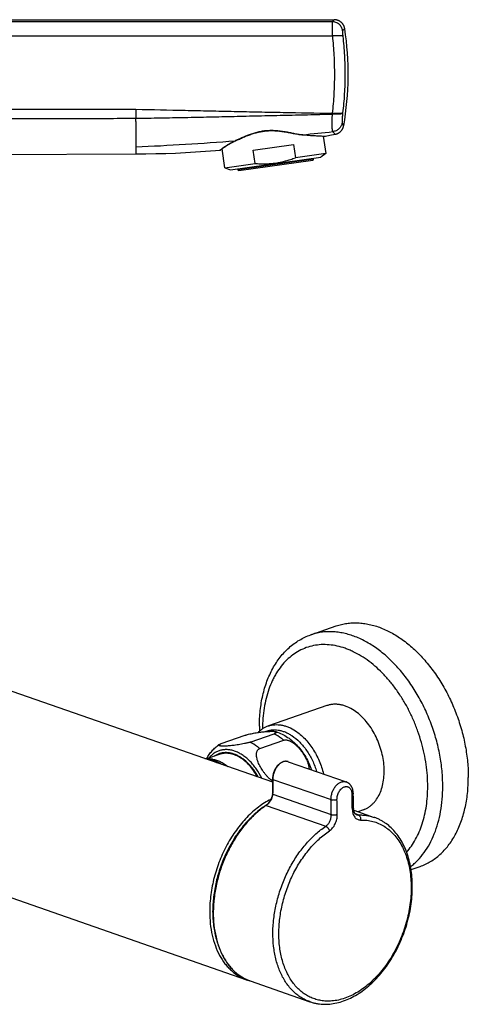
# Model space of a CAD drawing. Header units: millimetres. Extents: x -66 to 560, y -66 to 262.
# Tile 8 of 8: x 455 to 560, y 14 to 246. Entities that reach past the tile are written whole.
import ezdxf

# ---------------------------------------------------------------- set-up
doc = ezdxf.new("R2010")
doc.units = ezdxf.units.MM
doc.header["$LTSCALE"] = 23.1
doc.layers.get('0').update_dxf_attribs({"linetype": 'CONTINUOUS'})

msp = doc.modelspace()

# ---------------------------------------------------------------- linework, layer by layer
at = {"color": 7, "linetype": 'CONTINUOUS'}
for p, q in [((420.27, 246.08), (528.71, 246.08)), ((518.13, 219.46), (519.02, 219.29)), ((522.45, 218.87), (523.11, 218.82)), ((523.11, 218.82), (523.52, 218.79)), ((523.52, 218.79), (523.91, 218.77)), ((523.91, 218.77), (524.27, 218.75)), ((524.27, 218.75), (524.61, 218.73)), ((524.61, 218.73), (524.93, 218.71)), ((524.93, 218.71), (525.22, 218.69)), ((525.22, 218.69), (525.61, 218.67)), ((525.61, 218.67), (525.93, 218.66)), ((525.93, 218.66), (526.2, 218.65)), ((526.12, 218.65), (526.7, 214.54)), ((526.2, 218.65), (526.5, 218.64)), ((526.5, 218.64), (526.63, 218.64)), ((526.63, 218.64), (526.64, 218.64)), ((526.63, 218.64), (526.63, 218.64)), ((526.63, 218.64), (526.63, 218.64)), ((526.63, 218.64), (526.63, 218.64)), ((526.64, 218.64), (526.64, 218.64)), ((526.64, 218.64), (526.64, 218.64)), ((526.64, 218.64), (526.64, 218.64)), ((526.64, 218.64), (526.64, 218.64)), ((527.69, 218.83), (528.94, 219.07)), ((502.45, 215.76), (502.52, 215.81)), ((502.52, 215.81), (502.59, 215.86)), ((502.59, 215.86), (502.66, 215.91)), ((502.66, 215.91), (502.73, 215.96)), ((502.73, 215.96), (502.8, 216.01)), ((502.8, 216.01), (502.87, 216.05)), ((502.87, 216.05), (502.93, 216.1)), ((502.93, 216.1), (503.01, 216.15)), ((503.01, 216.15), (503.08, 216.2)), ((503.08, 216.2), (503.15, 216.25)), ((503.15, 216.25), (503.22, 216.29)), ((503.22, 216.29), (503.3, 216.34)), ((503.3, 216.34), (503.38, 216.39)), ((503.38, 216.39), (503.46, 216.44)), ((503.46, 216.44), (503.54, 216.5)), ((503.54, 216.5), (503.61, 216.54)), ((503.61, 216.54), (503.68, 216.58)), ((503.68, 216.58), (503.76, 216.63)), ((503.76, 216.63), (503.83, 216.67)), ((503.83, 216.67), (503.91, 216.72)), ((503.91, 216.72), (503.99, 216.77)), ((503.99, 216.77), (504.07, 216.81)), ((504.07, 216.81), (504.15, 216.86)), ((504.15, 216.86), (504.24, 216.91)), ((504.24, 216.91), (504.32, 216.96)), ((504.32, 216.96), (504.37, 216.98)), ((504.37, 216.98), (504.46, 217.04)), ((504.46, 217.04), (504.53, 217.07)), ((504.53, 217.07), (504.6, 217.11)), ((504.6, 217.11), (504.68, 217.15)), ((504.68, 217.15), (504.76, 217.19)), ((504.76, 217.19), (504.83, 217.23)), ((504.83, 217.23), (504.91, 217.27)), ((504.91, 217.27), (505, 217.32)), ((505, 217.32), (505.08, 217.36)), ((505.08, 217.36), (505.17, 217.4)), ((505.17, 217.4), (505.26, 217.45)), ((505.26, 217.45), (505.35, 217.49)), ((505.35, 217.49), (505.45, 217.54)), ((509.63, 215.35), (519.12, 216.69)), ((519.12, 216.69), (519.57, 213.54)), ((420.86, 214.18), (482, 214.45)), ((501.93, 215.37), (501.94, 215.37)), ((501.93, 215.37), (501.93, 215.37)), ((501.93, 215.37), (501.93, 215.37)), ((501.94, 215.38), (501.95, 215.38)), ((501.94, 215.37), (501.94, 215.37)), ((501.94, 215.37), (501.94, 215.37)), ((501.95, 215.38), (502.2, 215.57)), ((502.2, 215.57), (502.27, 215.63)), ((502.27, 215.63), (502.35, 215.68)), ((502.93, 211.2), (502.31, 215.65)), ((502.35, 215.68), (502.42, 215.73)), ((502.42, 215.73), (502.45, 215.76)), ((504.27, 210.66), (525.56, 213.66)), ((510.07, 212.21), (509.63, 215.35)), ((526.7, 214.54), (519.57, 213.54)), ((526.7, 214.54), (525.56, 213.66)), ((502.93, 211.2), (510.07, 212.21)), ((502.93, 211.2), (504.27, 210.66)), ((506.26, 210.54), (523.69, 212.99)), ((523.86, 213.21), (523.83, 213.41)), ((506.01, 210.91), (506.03, 210.71)), ((342.91, 126.15), (514.18, 66.45)), ((523.17, 101.11), (529.18, 103.21)), ((527, 84.44), (513.21, 79.64)), ((502.11, 75.49), (507.77, 77.46)), ((508.88, 75.83), (514.54, 77.8)), ((511.18, 74.31), (516.83, 76.28)), ((501.66, 72.94), (498.86, 71.96)), ((500.07, 71.8), (499, 71.95)), ((517.86, 71.23), (531.53, 66.46)), ((533.31, 59.78), (538.11, 58.11)), ((533.96, 58.74), (533.96, 58.74)), ((535.56, 59.89), (534.27, 59.45)), ((421.24, 50.13), (508.08, 19.86)), ((546.8, 45.81), (548.93, 46.55)), ((508.93, 19.57), (522.97, 14.67))]:
    msp.add_line(p, q, dxfattribs=at)
at = {"color": 9, "linetype": 'CONTINUOUS'}
for p, q in [((528.71, 246.08), (528.23, 245.6)), ((528.44, 245.81), (528.23, 245.6)), ((531.18, 243.96), (530.69, 243.47)), ((530.9, 243.68), (530.69, 243.47)), ((482, 222.08), (482, 214.45)), ((530.57, 221.75), (530.77, 221.38)), ((530.57, 221.75), (530.93, 221.08)), ((530.77, 221.38), (530.86, 221.22)), ((526.61, 218.64), (526.69, 218.64)), ((526.69, 218.64), (526.69, 218.64)), ((523.86, 213.21), (506.03, 210.71)), ((514.24, 67.06), (527.95, 62.28)), ((514.24, 67.06), (514.24, 63.78)), ((514.23, 63.58), (528.02, 58.77)), ((512.67, 60.9), (526.71, 56.01)), ((534.37, 58.68), (533.7, 58.91))]:
    msp.add_line(p, q, dxfattribs=at)
at = {"color": 7, "linetype": 'CONTINUOUS'}
for points in [[(531.18, 243.96), (531.17, 244.02), (531.15, 244.11), (531.13, 244.2), (531.1, 244.28), (531.08, 244.37), (531.05, 244.45), (531.01, 244.54), (530.98, 244.62), (530.94, 244.7), (530.9, 244.78), (530.85, 244.86), (530.81, 244.93), (530.76, 245.01), (530.7, 245.08), (530.65, 245.15), (530.59, 245.22), (530.53, 245.29), (530.47, 245.35), (530.4, 245.41), (530.33, 245.47), (530.27, 245.53), (530.19, 245.58), (530.12, 245.64), (530.05, 245.69), (529.97, 245.73), (529.89, 245.78), (529.81, 245.82), (529.73, 245.86), (529.65, 245.89), (529.56, 245.92), (529.48, 245.95), (529.39, 245.98), (529.31, 246), (529.22, 246.02), (529.13, 246.04), (529.04, 246.05), (528.95, 246.06), (528.86, 246.07), (528.77, 246.07), (528.71, 246.08)], [(528.94, 219.07), (528.96, 219.07), (529.05, 219.09), (529.14, 219.11), (529.23, 219.14), (529.32, 219.17), (529.4, 219.2), (529.49, 219.24), (529.57, 219.28), (529.65, 219.32), (529.73, 219.36), (529.81, 219.41), (529.88, 219.46), (529.96, 219.51), (530.03, 219.57), (530.1, 219.63), (530.17, 219.69), (530.23, 219.75), (530.3, 219.82), (530.36, 219.88), (530.42, 219.95), (530.47, 220.03), (530.52, 220.1), (530.58, 220.18), (530.62, 220.26), (530.67, 220.33), (530.71, 220.42), (530.75, 220.5), (530.78, 220.58), (530.82, 220.67), (530.85, 220.75), (530.87, 220.84), (530.9, 220.93), (530.92, 221.02), (530.93, 221.08)], [(505.45, 217.54), (505.7, 217.65), (505.92, 217.76), (506.15, 217.86), (506.38, 217.96), (506.61, 218.07), (506.85, 218.18), (507.1, 218.28), (507.34, 218.39), (507.59, 218.49), (507.84, 218.6), (508.09, 218.7), (508.35, 218.79), (508.6, 218.89), (508.85, 218.98), (509.11, 219.07), (509.36, 219.15), (509.61, 219.24), (509.86, 219.31), (510.11, 219.38), (510.36, 219.45), (510.6, 219.51), (510.85, 219.57), (511.09, 219.63), (511.33, 219.68), (511.57, 219.72), (511.81, 219.76), (512.05, 219.8), (512.28, 219.83), (512.52, 219.86), (512.76, 219.88), (513, 219.9), (513.24, 219.92), (513.48, 219.93), (513.73, 219.93), (513.97, 219.94), (514.22, 219.93), (514.47, 219.93), (514.73, 219.92), (514.99, 219.9), (515.25, 219.88), (515.52, 219.86), (515.8, 219.83), (516.08, 219.79), (516.36, 219.75), (516.65, 219.71), (516.94, 219.67), (517.23, 219.62), (517.53, 219.57), (517.83, 219.51), (518.13, 219.46)], [(519.02, 219.29), (519.31, 219.24), (519.6, 219.18), (519.88, 219.14), (520.14, 219.09), (520.4, 219.06), (520.64, 219.02), (520.87, 219), (521.09, 218.97), (521.27, 218.96)], [(521.27, 218.96), (521.5, 218.94), (522.45, 218.87)], [(526.64, 218.64), (526.65, 218.64), (526.65, 218.64), (526.65, 218.64), (526.65, 218.64), (526.66, 218.64), (526.66, 218.64), (526.66, 218.64), (526.67, 218.64), (526.67, 218.64), (526.68, 218.64), (526.68, 218.64), (526.69, 218.64), (526.69, 218.64), (527.69, 218.83)], [(482, 214.45), (484.33, 214.47), (486.68, 214.51), (489.03, 214.58), (491.38, 214.66), (493.73, 214.77), (496.08, 214.9), (498.43, 215.06), (500.78, 215.23), (501.78, 215.31)], [(501.78, 215.31), (501.79, 215.31), (501.8, 215.32), (501.81, 215.32), (501.82, 215.32), (501.83, 215.32), (501.84, 215.32), (501.85, 215.33), (501.85, 215.33), (501.86, 215.33), (501.87, 215.33), (501.88, 215.34), (501.88, 215.34), (501.89, 215.34), (501.89, 215.34), (501.9, 215.35), (501.9, 215.35), (501.91, 215.35), (501.91, 215.35), (501.91, 215.35), (501.92, 215.36), (501.92, 215.36), (501.92, 215.36), (501.92, 215.36), (501.92, 215.36), (501.93, 215.36), (501.93, 215.36), (501.93, 215.36), (501.93, 215.37)], [(501.94, 215.37), (501.94, 215.37), (501.94, 215.38)], [(514.18, 67.11), (514.18, 63.81), (514.18, 63.77), (514.18, 63.73), (514.18, 63.69), (514.17, 63.65), (514.17, 63.63)], [(533.19, 63.78), (533.19, 63.87), (533.18, 63.98), (533.17, 64.09), (533.16, 64.21), (533.14, 64.31), (533.12, 64.42), (533.1, 64.53), (533.08, 64.64), (533.05, 64.74), (533.02, 64.84), (532.98, 64.94), (532.94, 65.04), (532.9, 65.14), (532.86, 65.23), (532.81, 65.32), (532.77, 65.41), (532.72, 65.49), (532.66, 65.57), (532.61, 65.65), (532.55, 65.73), (532.49, 65.8), (532.43, 65.87), (532.36, 65.94), (532.3, 66), (532.23, 66.06), (532.16, 66.12), (532.09, 66.17), (532.02, 66.22), (531.94, 66.27), (531.87, 66.31), (531.79, 66.35), (531.71, 66.39), (531.64, 66.42), (531.56, 66.45), (531.53, 66.46)], [(514.08, 63.06), (514.06, 63), (514.03, 62.92), (514, 62.84), (513.97, 62.76), (513.94, 62.68), (513.91, 62.6), (513.87, 62.52), (513.83, 62.44), (513.79, 62.36), (513.75, 62.28), (513.71, 62.21), (513.67, 62.13), (513.62, 62.06), (513.59, 62)], [(514.17, 63.63), (514.17, 63.58), (514.17, 63.51), (514.16, 63.43), (514.15, 63.35), (514.13, 63.28), (514.11, 63.2), (514.09, 63.12), (514.08, 63.06)], [(513.4, 61.72), (513.37, 61.67), (513.32, 61.61), (513.27, 61.55), (513.22, 61.49), (513.17, 61.42), (513.12, 61.37), (513.07, 61.31), (513.02, 61.25), (512.97, 61.2), (512.91, 61.15), (512.86, 61.1), (512.8, 61.05), (512.75, 61.01), (512.69, 60.97), (512.64, 60.93), (512.6, 60.9)], [(513.59, 62), (513.57, 61.97), (513.53, 61.91), (513.5, 61.86), (513.46, 61.81), (513.43, 61.75), (513.4, 61.72)], [(533.96, 58.74), (533.94, 58.75), (533.9, 58.76), (533.87, 58.78), (533.83, 58.8), (533.8, 58.82), (533.77, 58.85), (533.74, 58.88), (533.7, 58.91), (533.67, 58.94), (533.64, 58.98), (533.61, 59.01), (533.58, 59.05), (533.56, 59.09), (533.53, 59.14), (533.5, 59.18), (533.48, 59.23), (533.46, 59.28), (533.43, 59.34), (533.41, 59.39), (533.39, 59.45), (533.37, 59.51), (533.35, 59.57), (533.34, 59.63), (533.32, 59.7), (533.31, 59.77), (533.3, 59.84), (533.29, 59.91), (533.28, 59.98), (533.27, 60.06), (533.26, 60.14), (533.26, 60.21), (533.26, 60.27)]]:
    msp.add_lwpolyline(points, dxfattribs=at)
at = {"color": 9, "linetype": 'CONTINUOUS'}
msp.add_lwpolyline([(530.86, 221.22), (530.92, 221.09), (530.93, 221.08)], dxfattribs=at)
at = {"color": 7, "linetype": 'CONTINUOUS'}
for centre, radius, start, end in [((462, 233.27), 70, 349.9727, 8.7794), ((523.66, 213.19), 0.2, 278, 8), ((506.23, 210.74), 0.2, 188, 278), ((548.4, 79.57), 37.3, 180.0065, 181.7587), ((497.45, 64.92), 6.95, 69.7809, 71.7849), ((-734.66, 36.69), 1268.14, 1.06568, 1.2243), ((511.5, 29.67), 10.39, 250.7834, 253.2778)]:
    msp.add_arc(centre, radius, start, end, dxfattribs=at)
at = {"color": 9, "linetype": 'CONTINUOUS'}
for centre, radius, start, end in [((798.86, 220.44), 316.86, 179.1805, 179.5641), ((425.66, 222.97), 56.34, 359.0924, 359.8795), ((579.37, 221.46), 51.2, 177.125, 177.3321), ((544.88, 222.44), 14.29, 173.3751, 173.6344), ((522.16, 228.76), 9.83, 264.845, 265.1159), ((446.77, 970.96), 755.68, 275.66133, 276.1982), ((447.23, 965.53), 750.24, 272.65581, 274.44564), ((517.35, 69.77), 1.55, 75.3716, 75.694), ((517.35, 69.77), 1.54, 73.004, 75.3721), ((517.36, 69.78), 1.54, 70.7835, 73.0034), ((507.75, 63.78), 6.49, 358.249, 0.0023), ((-735.22, 36.44), 1268.41, 1.06568, 1.2243), ((523.62, 44.56), 19.67, 123.8011, 123.995), ((-738.32, 35.22), 1266.55, 1.06564, 1.22434), ((-738.17, 35.22), 1267.82, 1.06564, 1.22434), ((512.29, 29.19), 10.2, 244.5596, 244.8132), ((512.28, 29.17), 10.17, 244.8128, 246.2786), ((512.27, 29.15), 10.15, 246.2791, 246.7607), ((512.27, 29.13), 10.13, 246.7605, 248.0279), ((512.26, 29.12), 10.12, 248.0281, 248.6792), ((512.26, 29.11), 10.11, 248.6792, 249.6523), ((512.26, 29.11), 10.1, 249.6524, 250.7828)]:
    msp.add_arc(centre, radius, start, end, dxfattribs=at)
for points in [[(528.23, 245.6), (492.41, 245.59), (456.59, 245.58), (420.77, 245.57)], [(528.27, 242.22), (493.31, 242.21), (458.35, 242.19), (423.4, 242.18)]]:
    msp.add_open_spline(points, degree=3, dxfattribs=at)
for points, knots in [([(528.23, 245.6), (528.22, 245.59), (528.22, 245.58), (528.21, 245.54), (528.21, 245.48), (528.2, 245.38), (528.2, 245.26), (528.2, 245.11), (528.19, 244.94), (528.2, 244.75), (528.2, 244.44), (528.21, 244.02), (528.22, 243.46), (528.24, 242.85), (528.26, 242.43), (528.27, 242.22)], [0, 0, 0, 0, 0.00528, 0.012534, 0.033016, 0.061418, 0.09758, 0.141268, 0.192187, 0.249987, 0.314267, 0.460432, 0.626606, 0.80815, 1, 1, 1, 1]), ([(530.69, 243.47), (530.67, 243.62), (530.59, 243.9), (530.41, 244.31), (530.16, 244.68), (529.86, 245), (529.5, 245.26), (529.09, 245.45), (528.67, 245.57), (528.37, 245.6), (528.23, 245.6)], [0, 0, 0, 0, 0.124911, 0.249942, 0.37505, 0.500185, 0.625293, 0.750323, 0.875234, 1, 1, 1, 1]), ([(528.27, 242.22), (528.43, 240.71), (528.67, 237.68), (528.79, 233.12), (528.66, 228.56), (528.4, 225.53), (528.24, 224.03)], [0, 0, 0, 0, 0.249338, 0.500102, 0.750815, 1, 1, 1, 1]), ([(530.73, 242.16), (530.72, 242.17), (530.68, 242.19), (530.63, 242.22), (530.55, 242.24), (530.45, 242.26), (530.34, 242.27), (530.16, 242.29), (529.89, 242.31), (529.53, 242.31), (529.14, 242.29), (528.71, 242.26), (528.42, 242.23), (528.27, 242.22)], [0, 0, 0, 0, 0.019343, 0.044926, 0.077326, 0.116658, 0.162813, 0.215544, 0.339279, 0.484315, 0.64622, 0.81994, 1, 1, 1, 1]), ([(530.69, 243.47), (530.68, 243.47), (530.68, 243.45), (530.67, 243.43), (530.66, 243.39), (530.66, 243.34), (530.65, 243.28), (530.65, 243.19), (530.65, 243.04), (530.66, 242.85), (530.68, 242.64), (530.7, 242.4), (530.72, 242.24), (530.73, 242.16)], [0, 0, 0, 0, 0.014466, 0.035897, 0.064833, 0.101368, 0.145329, 0.196455, 0.318725, 0.464669, 0.630038, 0.810144, 1, 1, 1, 1]), ([(530.73, 242.16), (530.89, 240.66), (531.14, 237.65), (531.26, 233.12), (531.13, 228.59), (530.87, 225.58), (530.69, 224.09)], [0, 0, 0, 0, 0.249356, 0.500099, 0.750792, 1, 1, 1, 1]), ([(425.9, 222.8), (428.24, 222.8), (432.91, 222.8), (439.92, 222.8), (446.94, 222.8), (453.95, 222.8), (460.96, 222.8), (467.98, 222.8), (474.99, 222.82), (479.67, 222.84), (482, 222.85)], [0, 0, 0, 0, 0.125, 0.25, 0.374999, 0.499999, 0.624999, 0.749999, 0.874999, 1, 1, 1, 1]), ([(426.48, 224.96), (428.79, 224.96), (433.42, 224.96), (440.36, 224.97), (447.31, 224.98), (454.25, 224.99), (461.2, 225), (468.14, 225), (475.08, 224.99), (479.71, 224.98), (482.03, 224.97)], [0, 0, 0, 0, 0.125, 0.25, 0.375, 0.5, 0.625, 0.75, 0.875, 1, 1, 1, 1]), ([(482, 222.85), (483.93, 222.88), (487.78, 222.94), (493.56, 223.04), (499.34, 223.17), (505.12, 223.3), (510.89, 223.43), (516.67, 223.56), (522.45, 223.69), (526.3, 223.79), (528.23, 223.84)], [0, 0, 0, 0, 0.124997, 0.249994, 0.374991, 0.499989, 0.62499, 0.749992, 0.874996, 1, 1, 1, 1]), ([(482.03, 224.97), (485.88, 224.89), (491.65, 224.76), (499.36, 224.59), (505.13, 224.47), (510.91, 224.35), (518.61, 224.2), (524.39, 224.09), (528.24, 224.03)], [0, 0, 0, 0, 0.25, 0.375, 0.5, 0.625, 0.75, 1, 1, 1, 1]), ([(528.23, 223.84), (528.21, 223.59), (528.18, 223.09), (528.14, 222.36), (528.13, 221.69), (528.14, 221.18), (528.16, 220.81), (528.17, 220.57), (528.19, 220.35), (528.22, 220.16), (528.25, 220), (528.28, 219.88), (528.3, 219.81), (528.32, 219.76), (528.34, 219.73), (528.36, 219.71), (528.36, 219.7)], [0, 0, 0, 0, 0.18506, 0.360218, 0.521561, 0.665082, 0.729023, 0.787243, 0.839407, 0.885201, 0.924322, 0.956509, 0.969959, 0.981651, 0.99163, 1, 1, 1, 1]), ([(530.69, 224.03), (530.67, 224.01), (530.64, 223.98), (530.58, 223.94), (530.5, 223.91), (530.41, 223.88), (530.29, 223.85), (530.11, 223.82), (529.84, 223.79), (529.49, 223.78), (529.09, 223.78), (528.67, 223.8), (528.38, 223.83), (528.23, 223.84)], [0, 0, 0, 0, 0.022689, 0.050641, 0.084651, 0.125006, 0.171717, 0.224622, 0.34779, 0.491356, 0.651182, 0.822473, 1, 1, 1, 1]), ([(530.69, 224.09), (530.68, 224.08), (530.65, 224.06), (530.59, 224.03), (530.51, 224.01), (530.42, 223.99), (530.31, 223.97), (530.12, 223.95), (529.86, 223.94), (529.5, 223.94), (529.1, 223.95), (528.68, 223.98), (528.39, 224.01), (528.24, 224.03)], [0, 0, 0, 0, 0.019631, 0.045402, 0.07792, 0.117319, 0.163503, 0.216233, 0.339898, 0.484804, 0.646547, 0.820096, 1, 1, 1, 1]), ([(530.69, 224.03), (530.67, 223.89), (530.64, 223.62), (530.6, 223.23), (530.57, 222.87), (530.55, 222.54), (530.54, 222.3), (530.54, 222.12), (530.54, 222.02), (530.54, 221.93), (530.55, 221.85), (530.55, 221.8), (530.56, 221.77), (530.57, 221.76), (530.57, 221.75)], [0, 0, 0, 0, 0.181977, 0.355092, 0.515847, 0.660169, 0.784141, 0.837467, 0.884481, 0.924717, 0.957652, 0.982792, 0.992369, 1, 1, 1, 1]), ([(530.57, 221.75), (530.55, 221.62), (530.48, 221.36), (530.31, 220.99), (530.09, 220.65), (529.82, 220.35), (529.5, 220.1), (529.15, 219.9), (528.76, 219.76), (528.5, 219.71), (528.36, 219.7)], [0, 0, 0, 0, 0.124558, 0.249314, 0.374253, 0.499336, 0.624514, 0.749727, 0.874909, 1, 1, 1, 1]), ([(505.39, 217.56), (505.64, 217.68), (506.17, 217.93), (507.29, 218.44), (508.49, 218.94), (509.77, 219.37), (510.79, 219.65), (511.86, 219.87), (512.96, 219.99), (514.07, 220.03), (515.18, 219.97), (516.27, 219.85), (517.34, 219.67), (518.37, 219.47), (519.37, 219.26), (520.33, 219.08), (520.97, 219), (521.27, 218.97)], [0, 0, 0, 0, 0.051543, 0.106603, 0.225574, 0.288717, 0.353766, 0.420284, 0.487768, 0.555664, 0.623416, 0.690515, 0.756509, 0.820967, 0.883421, 0.943313, 1, 1, 1, 1]), ([(521.32, 218.97), (521.32, 218.96), (521.3, 218.96), (521.29, 218.96), (521.27, 218.96)], [0, 0, 0, 0, 0.25863, 1, 1, 1, 1]), ([(521.32, 218.97), (521.98, 218.91), (523.18, 218.82), (524.74, 218.72), (525.84, 218.67), (526.41, 218.65), (526.61, 218.64)], [0, 0, 0, 0, 0.376477, 0.677536, 0.888803, 1, 1, 1, 1]), ([(528.36, 219.7), (528.41, 219.65), (528.49, 219.55), (528.59, 219.44), (528.66, 219.36), (528.71, 219.31), (528.75, 219.27), (528.79, 219.22), (528.82, 219.19), (528.85, 219.16), (528.88, 219.13), (528.9, 219.11), (528.91, 219.1), (528.92, 219.09), (528.93, 219.08), (528.93, 219.08), (528.93, 219.07), (528.94, 219.07), (528.94, 219.07), (528.94, 219.07), (528.94, 219.07), (528.94, 219.07), (528.94, 219.07), (528.94, 219.07)], [0, 0, 0, 0, 0.231357, 0.432598, 0.522033, 0.603986, 0.678427, 0.745308, 0.804558, 0.856106, 0.899881, 0.935817, 0.950824, 0.963846, 0.974876, 0.983909, 0.990942, 0.993707, 0.995971, 0.997732, 0.998991, 0.999747, 1, 1, 1, 1]), ([(501.78, 215.31), (501.78, 215.31), (501.78, 215.31), (501.79, 215.31), (501.79, 215.32), (501.79, 215.32), (501.79, 215.32), (501.8, 215.33), (501.81, 215.33), (501.82, 215.34), (501.83, 215.35), (501.85, 215.37), (501.88, 215.39), (501.92, 215.42), (501.97, 215.46), (502.03, 215.5), (502.09, 215.55), (502.19, 215.62), (502.33, 215.73), (502.52, 215.87), (502.73, 216.02), (502.97, 216.18), (503.24, 216.36), (503.54, 216.55), (503.86, 216.75), (504.21, 216.95), (504.71, 217.23), (505.11, 217.43), (505.39, 217.56)], [0, 0, 0, 0, 0.000106, 0.00035, 0.000733, 0.001255, 0.002715, 0.004729, 0.007297, 0.010417, 0.014088, 0.018308, 0.028387, 0.040637, 0.055031, 0.071538, 0.090125, 0.110757, 0.157998, 0.212937, 0.275232, 0.344541, 0.420529, 0.502875, 0.591275, 0.685446, 0.785122, 1, 1, 1, 1]), ([(505.39, 217.56), (505.41, 217.55), (505.45, 217.54), (505.48, 217.55), (505.5, 217.56)], [0, 0, 0, 0, 0.518974, 1, 1, 1, 1]), ([(554.26, 65.39), (554.26, 66.61), (554.14, 69.09), (553.61, 72.81), (552.75, 76.52), (551.57, 80.18), (550.09, 83.72), (548.33, 87.07), (546.31, 90.2), (544.08, 93.04), (541.67, 95.55), (539.12, 97.69), (536.46, 99.42), (533.75, 100.72), (531.44, 101.43), (529.61, 101.75), (528.27, 101.87), (526.95, 101.86), (525.66, 101.74), (524.39, 101.5), (523.57, 101.25), (523.17, 101.11)], [0, 0, 0, 0, 0.068185, 0.138111, 0.209183, 0.280763, 0.352191, 0.422813, 0.492007, 0.55921, 0.623942, 0.685841, 0.744692, 0.800461, 0.853329, 0.878818, 0.903758, 0.92824, 0.952364, 0.976244, 1, 1, 1, 1]), ([(550.72, 65.39), (550.72, 66.24), (550.66, 67.97), (550.38, 70.57), (549.91, 73.18), (549.27, 75.78), (548.45, 78.35), (547.47, 80.86), (546.34, 83.28), (545.06, 85.6), (543.65, 87.79), (542.12, 89.83), (540.49, 91.71), (538.76, 93.39), (536.97, 94.87), (535.12, 96.14), (533.53, 97.01), (532.25, 97.58), (530.99, 98.07), (529.41, 98.52), (527.51, 98.81), (525.65, 98.85), (523.84, 98.62), (522.1, 98.14), (520.45, 97.4), (518.91, 96.42), (517.49, 95.21), (516.2, 93.77), (515.26, 92.42), (514.59, 91.24), (513.96, 89.98), (513.27, 88.29), (512.63, 86.13), (512.17, 83.83), (511.89, 81.43), (511.83, 79.79), (511.83, 78.96)], [0, 0, 0, 0, 0.035302, 0.071349, 0.107965, 0.144964, 0.182149, 0.219322, 0.25628, 0.29283, 0.328786, 0.363976, 0.398248, 0.431473, 0.463552, 0.494424, 0.524065, 0.538437, 0.552515, 0.579829, 0.606153, 0.631677, 0.656643, 0.681329, 0.706035, 0.731058, 0.756674, 0.783117, 0.81057, 0.824723, 0.839172, 0.868972, 0.900002, 0.932235, 0.965602, 1, 1, 1, 1]), ([(513.21, 79.64), (513.45, 79.72), (513.95, 79.86), (514.73, 79.96), (515.53, 79.97), (516.34, 79.87), (517.16, 79.67), (518.28, 79.27), (519.08, 78.83), (519.59, 78.49)], [0, 0, 0, 0, 0.114761, 0.230675, 0.348829, 0.470176, 0.595502, 0.725401, 1, 1, 1, 1]), ([(512.49, 78.32), (512.72, 78.41), (513.2, 78.58), (513.96, 78.72), (514.73, 78.76), (515.53, 78.69), (516.33, 78.52), (517.14, 78.24), (517.95, 77.87), (518.47, 77.56), (518.72, 77.39)], [0, 0, 0, 0, 0.11516, 0.231007, 0.348815, 0.469727, 0.594697, 0.724448, 0.859465, 1, 1, 1, 1]), ([(516.83, 76.28), (516.65, 76.44), (515.93, 77.01), (515.15, 77.5), (514.54, 77.8)], [0, 0, 0, 0, 0.260039, 1, 1, 1, 1]), ([(518.72, 77.39), (519.39, 76.95), (520.34, 76.15), (521.45, 74.91), (522.24, 73.86), (522.96, 72.71), (523.8, 71.08), (524.3, 69.78), (524.56, 68.89)], [0, 0, 0, 0, 0.228683, 0.350211, 0.475672, 0.604306, 0.735243, 1, 1, 1, 1]), ([(519.59, 78.49), (519.98, 78.24), (520.73, 77.67), (521.78, 76.67), (522.77, 75.53), (523.67, 74.27), (524.48, 72.89), (525.17, 71.43), (525.75, 69.91), (526.04, 68.86), (526.17, 68.33)], [0, 0, 0, 0, 0.11167, 0.228666, 0.350461, 0.476302, 0.605262, 0.736291, 0.868258, 1, 1, 1, 1]), ([(511.18, 74.31), (511, 74.47), (510.28, 75.04), (509.49, 75.53), (508.88, 75.83)], [0, 0, 0, 0, 0.260039, 1, 1, 1, 1]), ([(511.64, 67.34), (511.29, 68.08), (510.67, 69.14), (509.71, 70.43), (508.94, 71.29), (508.12, 72.06), (507.27, 72.71), (506.53, 73.16), (505.94, 73.45), (505.35, 73.7), (504.61, 73.93), (503.72, 74.07), (502.85, 74.08), (502.01, 73.94), (501.21, 73.67), (500.46, 73.27), (499.77, 72.73), (499.37, 72.31), (499.18, 72.08)], [0, 0, 0, 0, 0.154357, 0.2291, 0.301601, 0.371518, 0.438606, 0.502737, 0.533705, 0.563951, 0.622361, 0.67834, 0.732404, 0.785229, 0.837598, 0.890339, 0.944244, 1, 1, 1, 1]), ([(510.78, 67.63), (510.48, 68.21), (509.97, 69.03), (509.18, 70.04), (508.37, 70.94), (507.49, 71.72), (506.55, 72.36), (505.85, 72.74), (505.13, 73.03), (504.42, 73.24), (503.71, 73.36), (503.02, 73.38), (502.34, 73.31), (501.68, 73.14), (501.06, 72.89), (500.67, 72.66), (500.49, 72.53)], [0, 0, 0, 0, 0.152303, 0.226203, 0.298174, 0.435305, 0.500281, 0.562753, 0.622777, 0.680508, 0.736209, 0.790247, 0.843087, 0.895269, 0.947376, 1, 1, 1, 1]), ([(498.8, 71.81), (499.17, 71.75), (499.91, 71.56), (500.61, 71.24), (500.96, 71.06)], [0, 0, 0, 0, 0.485727, 1, 1, 1, 1]), ([(517.74, 71.27), (517.64, 71.29), (517.45, 71.32), (517.14, 71.31), (516.83, 71.25), (516.41, 71.1), (516, 70.84), (515.63, 70.51), (515.27, 70.11), (514.87, 69.53), (514.52, 68.75), (514.29, 67.91), (514.24, 67.34), (514.24, 67.06)], [0, 0, 0, 0, 0.047601, 0.096505, 0.14745, 0.200969, 0.316544, 0.378846, 0.443811, 0.580017, 0.721321, 0.862929, 1, 1, 1, 1]), ([(514.24, 67.06), (514.23, 67.06), (514.21, 67.07), (514.19, 67.08), (514.18, 67.09), (514.18, 67.11), (514.18, 67.11)], [0, 0, 0, 0, 0.335459, 0.609348, 0.824559, 1, 1, 1, 1]), ([(527.95, 62.28), (527.94, 62.57), (527.99, 63.16), (528.22, 64.02), (528.58, 64.82), (528.99, 65.42), (529.37, 65.82), (529.66, 66.07), (529.97, 66.27), (530.29, 66.42), (530.61, 66.52), (530.93, 66.56), (531.24, 66.55), (531.43, 66.5), (531.53, 66.46)], [0, 0, 0, 0, 0.138519, 0.281212, 0.422988, 0.5589, 0.623444, 0.685172, 0.743896, 0.799613, 0.85253, 0.903089, 0.951961, 1, 1, 1, 1]), ([(529.36, 62.31), (529.36, 62.47), (529.37, 62.79), (529.46, 63.26), (529.62, 63.73), (529.83, 64.16), (530.09, 64.55), (530.39, 64.87), (530.72, 65.13), (531.01, 65.27), (531.25, 65.34), (531.42, 65.37), (531.59, 65.37), (531.76, 65.35), (531.92, 65.3), (532.07, 65.24), (532.22, 65.14), (532.39, 64.99), (532.59, 64.75), (532.76, 64.39), (532.87, 63.98), (532.89, 63.69), (532.9, 63.54)], [0, 0, 0, 0, 0.071386, 0.144815, 0.218789, 0.291759, 0.36227, 0.429106, 0.491453, 0.549079, 0.576301, 0.602609, 0.628198, 0.653312, 0.678225, 0.703225, 0.728596, 0.754593, 0.80918, 0.868209, 0.931958, 1, 1, 1, 1]), ([(545.75, 49.91), (546.15, 50.36), (546.92, 51.34), (547.91, 52.95), (548.77, 54.72), (549.47, 56.64), (550.03, 58.68), (550.43, 60.84), (550.67, 63.09), (550.72, 64.62), (550.72, 65.39)], [0, 0, 0, 0, 0.109627, 0.223344, 0.341512, 0.46431, 0.591755, 0.723712, 0.859918, 1, 1, 1, 1]), ([(546.68, 46.49), (546.98, 46.72), (547.56, 47.2), (548.67, 48.27), (549.94, 49.8), (551.24, 51.89), (552.33, 54.22), (553.19, 56.77), (553.81, 59.51), (554.18, 62.4), (554.26, 64.38), (554.26, 65.39)], [0, 0, 0, 0, 0.053326, 0.107529, 0.219031, 0.335446, 0.457318, 0.584878, 0.718076, 0.856617, 1, 1, 1, 1]), ([(514.13, 63), (514.08, 62.82), (513.94, 62.47), (513.75, 62.14), (513.65, 61.98)], [0, 0, 0, 0, 0.495221, 1, 1, 1, 1]), ([(514.13, 63), (514.12, 63.01), (514.11, 63.02), (514.1, 63.03), (514.08, 63.04), (514.07, 63.05), (514.08, 63.06)], [0, 0, 0, 0, 0.363642, 0.517586, 0.651761, 1, 1, 1, 1]), ([(514.23, 63.58), (514.23, 63.48), (514.21, 63.29), (514.16, 63.1), (514.13, 63)], [0, 0, 0, 0, 0.495541, 1, 1, 1, 1]), ([(514.23, 63.58), (514.22, 63.58), (514.21, 63.59), (514.19, 63.6), (514.18, 63.62), (514.17, 63.63), (514.17, 63.63)], [0, 0, 0, 0, 0.329706, 0.601641, 0.819005, 1, 1, 1, 1]), ([(514.24, 63.78), (514.23, 63.78), (514.21, 63.79), (514.19, 63.8), (514.18, 63.81), (514.18, 63.82), (514.18, 63.83)], [0, 0, 0, 0, 0.335459, 0.609348, 0.824559, 1, 1, 1, 1]), ([(533.19, 63.78), (533.19, 63.77), (533.19, 63.75), (533.17, 63.71), (533.15, 63.68), (533.11, 63.65), (533.07, 63.62), (533, 63.58), (532.94, 63.56), (532.9, 63.54)], [0, 0, 0, 0, 0.082484, 0.17116, 0.270866, 0.384696, 0.514285, 0.660233, 1, 1, 1, 1]), ([(513.79, 62.35), (512.77, 61.84), (511.29, 60.9), (509.47, 59.4), (508.13, 58.11), (506.85, 56.68), (505.64, 55.12), (504.52, 53.46), (503.49, 51.7), (502.55, 49.85), (501.73, 47.94), (501.02, 45.97), (500.43, 43.97), (499.97, 41.95), (499.53, 39.27), (499.39, 37.25), (499.39, 35.91)], [0, 0, 0, 0, 0.108372, 0.165632, 0.224794, 0.285713, 0.348199, 0.412024, 0.476935, 0.542652, 0.608882, 0.675321, 0.741662, 0.807597, 0.87283, 1, 1, 1, 1]), ([(512.62, 60.87), (511.83, 60.33), (510.68, 59.43), (509.25, 58.07), (507.84, 56.57), (506.2, 54.48), (504.47, 51.71), (503, 48.73), (501.81, 45.59), (500.93, 42.36), (500.39, 39.1), (500.18, 35.9), (500.32, 32.8), (500.81, 29.88), (501.5, 27.61), (502.22, 25.95), (502.83, 24.81), (503.51, 23.75), (504.27, 22.78), (505.09, 21.92), (505.97, 21.16), (506.91, 20.51), (507.57, 20.14), (507.91, 19.98)], [0, 0, 0, 0, 0.060456, 0.091947, 0.124207, 0.190752, 0.259504, 0.329726, 0.400602, 0.471283, 0.54093, 0.608759, 0.67408, 0.736351, 0.795226, 0.823372, 0.85066, 0.877127, 0.902833, 0.92786, 0.952311, 0.976311, 1, 1, 1, 1]), ([(512.67, 60.9), (512.66, 60.91), (512.64, 60.91), (512.61, 60.91), (512.6, 60.9), (512.6, 60.9)], [0, 0, 0, 0, 0.538517, 0.775144, 1, 1, 1, 1]), ([(513.47, 61.71), (513.41, 61.63), (513.18, 61.33), (512.91, 61.06), (512.67, 60.9)], [0, 0, 0, 0, 0.265776, 1, 1, 1, 1]), ([(513.65, 61.98), (513.64, 61.95), (513.58, 61.86), (513.52, 61.78), (513.47, 61.71)], [0, 0, 0, 0, 0.251651, 1, 1, 1, 1]), ([(513.65, 61.98), (513.64, 61.98), (513.63, 61.99), (513.61, 62), (513.6, 62), (513.59, 62), (513.59, 62), (513.59, 62)], [0, 0, 0, 0, 0.409873, 0.717905, 0.913054, 0.968003, 1, 1, 1, 1]), ([(527.95, 62.28), (528, 62.27), (528.1, 62.24), (528.27, 62.21), (528.46, 62.2), (528.65, 62.2), (528.84, 62.21), (529.03, 62.23), (529.2, 62.26), (529.31, 62.29), (529.36, 62.31)], [0, 0, 0, 0, 0.109001, 0.231077, 0.362364, 0.498486, 0.63481, 0.766695, 0.889731, 1, 1, 1, 1]), ([(511.69, 60.25), (510.84, 59.64), (509.61, 58.6), (508.11, 57.04), (506.64, 55.31), (504.96, 52.91), (503.25, 49.78), (501.87, 46.43), (500.86, 42.95), (500.24, 39.43), (500.09, 37.07), (500.09, 35.91)], [0, 0, 0, 0, 0.113125, 0.172178, 0.232702, 0.357449, 0.485893, 0.616256, 0.746642, 0.87515, 1, 1, 1, 1]), ([(526.71, 56.01), (526.91, 56.14), (527.19, 56.41), (527.49, 56.82), (527.68, 57.18), (527.84, 57.56), (527.98, 58.09), (528.02, 58.5), (528.02, 58.77)], [0, 0, 0, 0, 0.230002, 0.354189, 0.482509, 0.61321, 0.744379, 1, 1, 1, 1]), ([(527.58, 54.93), (527.87, 55.12), (528.25, 55.49), (528.67, 56.07), (528.94, 56.57), (529.16, 57.1), (529.32, 57.66), (529.41, 58.23), (529.43, 58.61), (529.43, 58.8)], [0, 0, 0, 0, 0.230046, 0.354292, 0.482651, 0.61334, 0.74442, 0.873926, 1, 1, 1, 1]), ([(528.02, 58.77), (528.07, 58.76), (528.17, 58.73), (528.34, 58.71), (528.53, 58.69), (528.72, 58.69), (528.91, 58.7), (529.1, 58.72), (529.27, 58.75), (529.38, 58.78), (529.43, 58.8)], [0, 0, 0, 0, 0.109107, 0.231239, 0.362544, 0.498652, 0.63494, 0.766777, 0.889765, 1, 1, 1, 1]), ([(533.26, 60.27), (533.26, 60.26), (533.26, 60.24), (533.24, 60.2), (533.22, 60.17), (533.18, 60.14), (533.14, 60.11), (533.07, 60.07), (533.01, 60.05), (532.97, 60.03)], [0, 0, 0, 0, 0.082894, 0.171898, 0.271804, 0.385692, 0.515203, 0.66095, 1, 1, 1, 1]), ([(532.97, 60.03), (532.97, 59.85), (533, 59.5), (533.11, 59), (533.28, 58.56), (533.52, 58.17), (533.8, 57.86), (534.14, 57.64), (534.52, 57.5), (534.78, 57.48), (534.91, 57.48)], [0, 0, 0, 0, 0.150667, 0.293375, 0.427204, 0.552129, 0.669199, 0.780641, 0.889674, 1, 1, 1, 1]), ([(533.96, 58.74), (534.02, 58.72), (534.16, 58.68), (534.3, 58.67), (534.37, 58.68)], [0, 0, 0, 0, 0.496562, 1, 1, 1, 1]), ([(534.37, 58.68), (534.69, 58.69), (535.33, 58.68), (536.28, 58.58), (537.21, 58.39), (537.81, 58.21), (538.11, 58.11)], [0, 0, 0, 0, 0.25405, 0.504662, 0.752927, 1, 1, 1, 1]), ([(534.37, 58.68), (534.41, 58.66), (534.5, 58.61), (534.63, 58.51), (534.73, 58.38), (534.85, 58.17), (534.93, 57.87), (534.93, 57.61), (534.91, 57.48)], [0, 0, 0, 0, 0.105186, 0.216683, 0.33537, 0.461004, 0.727089, 1, 1, 1, 1]), ([(522.97, 14.67), (522.61, 14.8), (521.89, 15.09), (520.87, 15.66), (519.91, 16.35), (519, 17.14), (518.17, 18.05), (517.13, 19.43), (516.27, 20.98), (515.58, 22.68), (514.98, 24.53), (514.46, 27.02), (514.22, 30.17), (514.34, 33.46), (514.83, 36.81), (515.67, 40.15), (516.85, 43.41), (518.34, 46.52), (520.1, 49.39), (521.78, 51.56), (523.24, 53.13), (524.71, 54.53), (525.89, 55.46), (526.71, 56.01)], [0, 0, 0, 0, 0.023712, 0.047595, 0.071814, 0.096517, 0.121836, 0.147878, 0.20239, 0.231002, 0.260525, 0.322212, 0.387203, 0.454968, 0.524803, 0.595883, 0.667317, 0.73819, 0.807622, 0.87481, 0.907362, 0.939117, 1, 1, 1, 1]), ([(526.71, 56.01), (526.76, 55.99), (526.86, 55.95), (527, 55.85), (527.13, 55.73), (527.26, 55.59), (527.37, 55.44), (527.46, 55.27), (527.54, 55.1), (527.57, 54.99), (527.58, 54.93)], [0, 0, 0, 0, 0.106303, 0.223203, 0.348771, 0.480277, 0.614514, 0.748071, 0.877583, 1, 1, 1, 1]), ([(534.91, 57.48), (535.4, 57.5), (536.38, 57.46), (537.81, 57.19), (539.18, 56.71), (540.47, 56.03), (541.66, 55.16), (542.76, 54.11), (543.74, 52.88), (544.45, 51.73), (544.95, 50.74), (545.42, 49.68), (545.92, 48.28), (546.37, 46.49), (546.67, 44.6), (546.82, 42.64), (546.83, 40.61), (546.68, 38.54), (546.38, 36.44), (545.94, 34.34), (545.36, 32.26), (544.64, 30.22), (543.79, 28.23), (542.82, 26.32), (541.74, 24.51), (540.56, 22.81), (539.29, 21.23), (537.94, 19.8), (536.52, 18.53), (535.06, 17.42), (533.55, 16.5), (532.02, 15.77), (530.49, 15.23), (528.95, 14.9), (527.93, 14.81), (527.43, 14.8)], [0, 0, 0, 0, 0.02527, 0.050096, 0.074768, 0.09959, 0.124855, 0.150825, 0.177713, 0.205679, 0.220107, 0.234838, 0.265216, 0.296821, 0.329607, 0.363487, 0.398345, 0.434036, 0.470394, 0.507237, 0.544371, 0.581597, 0.618713, 0.655518, 0.69182, 0.727439, 0.76221, 0.795992, 0.828669, 0.86016, 0.890421, 0.919454, 0.947314, 0.974107, 1, 1, 1, 1]), ([(527.43, 14.8), (527.02, 14.8), (526.19, 14.83), (524.98, 15.04), (523.82, 15.39), (522.7, 15.88), (521.65, 16.52), (520.66, 17.29), (519.74, 18.19), (518.91, 19.21), (518.16, 20.35), (517.5, 21.6), (516.94, 22.95), (516.48, 24.39), (516.11, 25.9), (515.76, 28.05), (515.6, 30.87), (515.84, 34.35), (516.49, 37.88), (517.54, 41.36), (518.96, 44.7), (520.72, 47.81), (522.44, 50.16), (523.94, 51.85), (525.47, 53.36), (526.72, 54.35), (527.58, 54.93)], [0, 0, 0, 0, 0.024765, 0.049148, 0.073353, 0.09759, 0.122068, 0.146985, 0.172515, 0.198806, 0.225971, 0.254092, 0.283216, 0.313361, 0.344515, 0.376641, 0.443521, 0.513351, 0.585219, 0.658076, 0.730804, 0.802296, 0.871525, 0.905029, 0.93766, 1, 1, 1, 1]), ([(499.39, 35.91), (499.39, 34.95), (499.48, 33.08), (499.92, 30.37), (500.65, 27.86), (501.65, 25.6), (502.72, 23.93), (503.7, 22.77), (504.48, 22), (505.31, 21.32), (506.19, 20.73), (507.11, 20.24), (507.75, 19.98), (508.08, 19.86)], [0, 0, 0, 0, 0.14771, 0.28901, 0.423212, 0.55008, 0.669921, 0.727525, 0.783774, 0.838882, 0.893099, 0.946705, 1, 1, 1, 1]), ([(500.09, 35.91), (500.09, 34.79), (500.22, 32.61), (500.65, 30.46), (500.93, 29.44)], [0, 0, 0, 0, 0.51379, 1, 1, 1, 1])]:
    msp.add_open_spline(points, degree=3, knots=knots, dxfattribs=at)
at = {"color": 7, "linetype": 'CONTINUOUS'}
for points, knots in [([(514.9, 212.3), (515.3, 212.36), (516.09, 212.5), (517.27, 212.78), (518.43, 213.13), (519.19, 213.4), (519.57, 213.54)], [0, 0, 0, 0, 0.249993, 0.49999, 0.749992, 1, 1, 1, 1]), ([(510.07, 212.21), (510.47, 212.17), (511.28, 212.12), (512.49, 212.1), (513.7, 212.16), (514.5, 212.25), (514.9, 212.3)], [0, 0, 0, 0, 0.250008, 0.50001, 0.750007, 1, 1, 1, 1]), ([(529.18, 103.21), (529.58, 103.35), (530.4, 103.59), (531.67, 103.83), (532.96, 103.96), (534.28, 103.96), (535.62, 103.84), (537.45, 103.52), (539.76, 102.82), (542.47, 101.52), (545.13, 99.78), (547.68, 97.64), (550.09, 95.13), (552.32, 92.29), (554.34, 89.17), (556.1, 85.81), (557.58, 82.28), (558.76, 78.62), (559.62, 74.9), (560.15, 71.18), (560.27, 68.71), (560.27, 67.49)], [0, 0, 0, 0, 0.023756, 0.047636, 0.07176, 0.096242, 0.121182, 0.146671, 0.199539, 0.255308, 0.314159, 0.376058, 0.44079, 0.507993, 0.577187, 0.647809, 0.719237, 0.790817, 0.861889, 0.931815, 1, 1, 1, 1]), ([(511.1, 79.56), (511.1, 80.81), (511.22, 83.27), (511.81, 86.83), (512.79, 90.16), (513.94, 92.72), (515.06, 94.58), (515.97, 95.86), (516.98, 97.04), (518.07, 98.11), (519.24, 99.06), (520.48, 99.89), (521.79, 100.58), (522.71, 100.95), (523.17, 101.11)], [0, 0, 0, 0, 0.142405, 0.279535, 0.410992, 0.536818, 0.597804, 0.657608, 0.716359, 0.774205, 0.831312, 0.887857, 0.944024, 1, 1, 1, 1]), ([(533.38, 83.3), (532.87, 83.64), (532.07, 84.07), (530.95, 84.48), (530.13, 84.67), (529.31, 84.77), (528.52, 84.77), (527.74, 84.67), (527.24, 84.53), (527, 84.44)], [0, 0, 0, 0, 0.274599, 0.404498, 0.529824, 0.651171, 0.769325, 0.885239, 1, 1, 1, 1]), ([(535.56, 59.89), (535.76, 59.96), (536.17, 60.13), (536.74, 60.45), (537.29, 60.84), (537.8, 61.3), (538.28, 61.81), (538.86, 62.59), (539.48, 63.71), (540.02, 65.23), (540.37, 66.9), (540.5, 68.69), (540.43, 70.55), (540.15, 72.45), (539.66, 74.35), (538.99, 76.19), (538.14, 77.95), (537.14, 79.57), (536, 81.03), (534.76, 82.28), (533.85, 82.99), (533.38, 83.3)], [0, 0, 0, 0, 0.023717, 0.047607, 0.071834, 0.096548, 0.121881, 0.147941, 0.202497, 0.260649, 0.322402, 0.387462, 0.455292, 0.525181, 0.596298, 0.667744, 0.738601, 0.807984, 0.875091, 0.939254, 1, 1, 1, 1]), ([(513.21, 79.64), (512.98, 79.56), (512.54, 79.38), (511.91, 79.03), (511.32, 78.61), (510.96, 78.29), (510.78, 78.12)], [0, 0, 0, 0, 0.247256, 0.49562, 0.746184, 1, 1, 1, 1]), ([(507.77, 77.46), (507.84, 77.48), (508.01, 77.54), (508.36, 77.64), (508.84, 77.76), (509.43, 77.89), (510.03, 78), (510.61, 78.09), (511.33, 78.19), (512.16, 78.29), (512.95, 78.35), (513.52, 78.38), (513.9, 78.39), (514.24, 78.39), (514.51, 78.38), (514.7, 78.36), (514.82, 78.35), (514.93, 78.33), (514.99, 78.31), (515.02, 78.3)], [0, 0, 0, 0, 0.033507, 0.070506, 0.15105, 0.234833, 0.317683, 0.397616, 0.473851, 0.614506, 0.739411, 0.795818, 0.847885, 0.895159, 0.936958, 0.955516, 0.972321, 0.987207, 1, 1, 1, 1]), ([(515.02, 78.3), (515.04, 78.3), (515.06, 78.29), (515.1, 78.27), (515.13, 78.25), (515.16, 78.23), (515.17, 78.2), (515.18, 78.17), (515.17, 78.14), (515.15, 78.11), (515.12, 78.08), (515.07, 78.05), (515.02, 78.01), (514.95, 77.97), (514.86, 77.93), (514.73, 77.87), (514.61, 77.83), (514.54, 77.8)], [0, 0, 0, 0, 0.049601, 0.093092, 0.130576, 0.162626, 0.190721, 0.217726, 0.247571, 0.283937, 0.329503, 0.386095, 0.454967, 0.536964, 0.632561, 0.741861, 1, 1, 1, 1]), ([(515.02, 78.3), (515.5, 78.15), (516.44, 77.76), (517.77, 76.99), (519, 76.03), (520.12, 74.93), (521.13, 73.68), (522.32, 71.86), (523, 70.35), (523.36, 69.31)], [0, 0, 0, 0, 0.119297, 0.23983, 0.36205, 0.486261, 0.612525, 0.740631, 1, 1, 1, 1]), ([(498.7, 71.98), (498.88, 72.3), (499.26, 72.93), (499.94, 73.8), (500.71, 74.58), (501.28, 75.04), (501.58, 75.25)], [0, 0, 0, 0, 0.251211, 0.501341, 0.75083, 1, 1, 1, 1]), ([(508.88, 75.83), (508.79, 75.8), (508.59, 75.73), (508.27, 75.64), (507.93, 75.56), (507.46, 75.45), (506.87, 75.33), (506.18, 75.21), (505.52, 75.12), (504.89, 75.04), (504.3, 74.98), (503.76, 74.94), (503.33, 74.91), (503, 74.9), (502.78, 74.9), (502.56, 74.9), (502.36, 74.9), (502.18, 74.91), (502.01, 74.92), (501.86, 74.93), (501.73, 74.96), (501.63, 74.98), (501.57, 75), (501.53, 75.02), (501.5, 75.04), (501.48, 75.07), (501.47, 75.09), (501.47, 75.12), (501.48, 75.15), (501.5, 75.18), (501.54, 75.21), (501.56, 75.23), (501.58, 75.25)], [0, 0, 0, 0, 0.038265, 0.080974, 0.126546, 0.173579, 0.268105, 0.359664, 0.446441, 0.527951, 0.604156, 0.675081, 0.740624, 0.771286, 0.800454, 0.828034, 0.853905, 0.877917, 0.899885, 0.919586, 0.936764, 0.951144, 0.957213, 0.962513, 0.967066, 0.970963, 0.974425, 0.97785, 0.981743, 0.986542, 0.992557, 1, 1, 1, 1]), ([(501.58, 75.25), (501.61, 75.27), (501.68, 75.31), (501.8, 75.36), (501.94, 75.43), (502.05, 75.46), (502.11, 75.49)], [0, 0, 0, 0, 0.179844, 0.406459, 0.680543, 1, 1, 1, 1]), ([(514.18, 66.68), (514, 66.8), (513.66, 67.06), (513.19, 67.49), (512.75, 67.95), (512.35, 68.44), (511.97, 68.95), (511.63, 69.46), (511.31, 70), (511.03, 70.53), (510.79, 71.08), (510.6, 71.63), (510.46, 72.17), (510.39, 72.62), (510.39, 72.98), (510.4, 73.23), (510.45, 73.47), (510.53, 73.7), (510.64, 73.9), (510.78, 74.08), (510.96, 74.22), (511.1, 74.29), (511.18, 74.31)], [0, 0, 0, 0, 0.068966, 0.138306, 0.207558, 0.276444, 0.344786, 0.412441, 0.479269, 0.5451, 0.609713, 0.672802, 0.733952, 0.792619, 0.820851, 0.848242, 0.874754, 0.900414, 0.925368, 0.949933, 0.974611, 1, 1, 1, 1]), ([(516.83, 76.28), (516.91, 76.31), (517.08, 76.35), (517.35, 76.36), (517.63, 76.33), (517.91, 76.25), (518.19, 76.15), (518.57, 75.97), (519.03, 75.69), (519.54, 75.29), (520.01, 74.85), (520.46, 74.38), (520.87, 73.88), (521.25, 73.36), (521.59, 72.83), (521.91, 72.29), (522.18, 71.73), (522.42, 71.18), (522.61, 70.62), (522.73, 70.07), (522.77, 69.7), (522.78, 69.52)], [0, 0, 0, 0, 0.025637, 0.052769, 0.081412, 0.111391, 0.14245, 0.174328, 0.239642, 0.306064, 0.372812, 0.439443, 0.505694, 0.571392, 0.636398, 0.700567, 0.763723, 0.825631, 0.885964, 0.944278, 1, 1, 1, 1]), ([(498.26, 72), (498.32, 72), (498.57, 71.99), (498.81, 71.97), (499, 71.95)], [0, 0, 0, 0, 0.247329, 1, 1, 1, 1]), ([(499, 71.95), (499.27, 71.91), (499.81, 71.79), (500.6, 71.52), (501.4, 71.13), (501.91, 70.81), (502.16, 70.64)], [0, 0, 0, 0, 0.234584, 0.478847, 0.733822, 1, 1, 1, 1]), ([(510.63, 67.69), (510.36, 68.18), (509.77, 69.12), (508.76, 70.38), (507.65, 71.44), (506.47, 72.28), (505.43, 72.78), (504.6, 73.04), (503.99, 73.16), (503.39, 73.21), (502.79, 73.2), (502.22, 73.11), (501.85, 73.01), (501.66, 72.94)], [0, 0, 0, 0, 0.149447, 0.293402, 0.430213, 0.558795, 0.678832, 0.735876, 0.791116, 0.844803, 0.897256, 0.948848, 1, 1, 1, 1]), ([(500.07, 71.8), (500.38, 71.75), (501, 71.61), (501.91, 71.26), (502.81, 70.76), (503.38, 70.34), (503.66, 70.12)], [0, 0, 0, 0, 0.231443, 0.474588, 0.730662, 1, 1, 1, 1]), ([(517.86, 71.23), (517.76, 71.26), (517.56, 71.31), (517.23, 71.33), (516.9, 71.29), (516.58, 71.19), (516.25, 71.04), (515.94, 70.84), (515.64, 70.59), (515.26, 70.2), (514.84, 69.61), (514.47, 68.82), (514.23, 67.98), (514.18, 67.4), (514.18, 67.11)], [0, 0, 0, 0, 0.050123, 0.10096, 0.153176, 0.207333, 0.263843, 0.322937, 0.384663, 0.448893, 0.58347, 0.723279, 0.863701, 1, 1, 1, 1]), ([(548.93, 46.55), (549.35, 46.7), (550.19, 47.04), (551.4, 47.68), (552.54, 48.45), (553.63, 49.34), (554.64, 50.34), (555.59, 51.46), (556.45, 52.69), (557.24, 54.02), (557.94, 55.44), (558.77, 57.49), (559.4, 59.67), (559.85, 61.96), (560.18, 64.38), (560.27, 66.24), (560.27, 67.49)], [0, 0, 0, 0, 0.053282, 0.106875, 0.161079, 0.216174, 0.272409, 0.329999, 0.389121, 0.449909, 0.51246, 0.57683, 0.711, 0.78081, 0.852325, 1, 1, 1, 1]), ([(512.6, 60.9), (511.78, 60.35), (510.59, 59.42), (509.12, 58.02), (507.67, 56.45), (505.99, 54.28), (504.23, 51.41), (502.75, 48.32), (501.57, 45.06), (500.73, 41.72), (500.24, 38.37), (500.12, 35.09), (500.37, 31.94), (500.89, 29.45), (501.49, 27.6), (502.18, 25.91), (503.05, 24.35), (504.09, 22.97), (504.93, 22.06), (505.84, 21.25), (506.81, 20.56), (507.84, 19.99), (508.56, 19.69), (508.93, 19.57)], [0, 0, 0, 0, 0.060893, 0.092627, 0.125144, 0.192227, 0.26152, 0.332234, 0.403497, 0.47441, 0.54409, 0.611726, 0.676629, 0.738288, 0.767825, 0.796474, 0.851131, 0.877285, 0.902741, 0.927606, 0.952006, 0.976085, 1, 1, 1, 1]), ([(522.97, 14.67), (523.22, 14.59), (523.72, 14.43), (524.48, 14.26), (525.26, 14.14), (526.32, 14.05), (527.68, 14.08), (529.31, 14.34), (530.95, 14.82), (532.58, 15.5), (534.18, 16.39), (535.74, 17.46), (537.24, 18.71), (538.68, 20.12), (540.04, 21.69), (541.31, 23.39), (542.48, 25.22), (543.54, 27.15), (544.47, 29.17), (545.28, 31.25), (545.94, 33.39), (546.46, 35.55), (546.84, 37.72), (547.06, 39.88), (547.12, 42), (547.03, 44.08), (546.78, 46.08), (546.38, 47.99), (545.82, 49.8), (545.12, 51.49), (544.27, 53.03), (543.28, 54.42), (542.16, 55.64), (541.12, 56.51), (540.24, 57.1), (539.55, 57.49), (538.84, 57.83), (538.36, 58.02), (538.11, 58.11)], [0, 0, 0, 0, 0.012793, 0.025616, 0.038498, 0.051467, 0.077762, 0.104717, 0.132503, 0.161248, 0.191036, 0.221908, 0.253857, 0.286839, 0.320772, 0.355545, 0.391018, 0.427036, 0.463424, 0.5, 0.536576, 0.572964, 0.608982, 0.644456, 0.679228, 0.713161, 0.746143, 0.778092, 0.808964, 0.838752, 0.867497, 0.895283, 0.922239, 0.948533, 0.961502, 0.974384, 0.987207, 1, 1, 1, 1])]:
    msp.add_open_spline(points, degree=3, knots=knots, dxfattribs=at)

doc.saveas('drawing.dxf')
